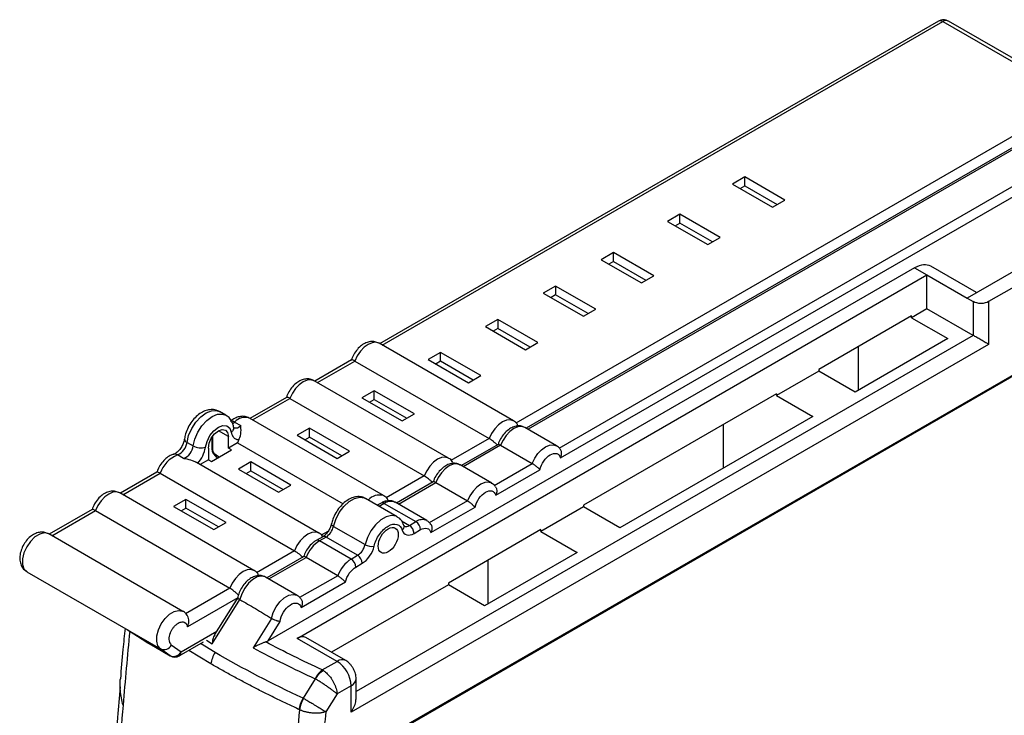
# Model space of a CAD drawing. Header units: millimetres. Extents: x 8 to 341, y 8 to 262.
# Tile 14 of 15: x 249 to 294, y 198 to 230. Entities that reach past the tile are written whole.
import ezdxf

# ---------------------------------------------------------------- set-up
doc = ezdxf.new("R2010")
doc.units = ezdxf.units.MM
doc.header["$LTSCALE"] = 1.25

msp = doc.modelspace()

# ---------------------------------------------------------------- linework, layer by layer
for p, q in [((291.198, 229.856), (265.599, 215.078)), ((265.716, 215.011), (291.398, 229.837)), ((304.553, 229.817), (272.31, 211.204)), ((304.703, 229.802), (272.398, 211.153)), ((291.398, 229.837), (297.055, 226.571)), ((297.089, 226.72), (291.648, 229.861)), ((299.93, 227.659), (271.834, 211.44)), ((273.814, 210.297), (301.489, 226.274)), ((273.888, 209.85), (301.334, 225.694)), ((313.025, 224.218), (262.695, 195.163)), ((313.03, 224.281), (262.857, 195.317)), ((302.759, 223.087), (292.505, 217.168)), ((304.102, 223.128), (293.495, 217.005)), ((282.323, 222.72), (281.757, 222.393)), ((281.757, 222.393), (283.596, 221.332)), ((284.162, 221.659), (282.323, 222.72)), ((282.323, 222.312), (282.323, 222.72)), ((282.111, 222.189), (282.323, 222.312)), ((282.323, 222.312), (283.808, 221.455)), ((283.596, 221.332), (284.162, 221.659)), ((279.353, 221.006), (278.788, 220.679)), ((281.192, 219.944), (279.353, 221.006)), ((279.353, 220.597), (279.353, 221.006)), ((278.788, 220.679), (280.626, 219.618)), ((279.141, 220.475), (279.353, 220.597)), ((280.838, 219.74), (279.353, 220.597)), ((280.626, 219.618), (281.192, 219.944)), ((276.313, 219.25), (275.747, 218.924)), ((278.151, 218.189), (276.313, 219.25)), ((276.313, 218.842), (276.313, 219.25)), ((275.747, 218.924), (277.586, 217.862)), ((276.313, 218.842), (276.101, 218.72)), ((276.313, 218.842), (277.798, 217.985)), ((290.101, 218.556), (260.49, 201.462)), ((290.101, 218.556), (290.667, 218.23)), ((292.945, 217.422), (290.851, 218.63)), ((261.817, 201.575), (290.667, 218.23)), ((277.586, 217.862), (278.151, 218.189)), ((290.667, 216.678), (290.667, 218.23)), ((290.667, 218.23), (292.505, 217.168)), ((273.661, 217.72), (273.095, 217.393)), ((273.095, 217.393), (274.934, 216.332)), ((275.5, 216.658), (273.661, 217.72)), ((273.661, 217.72), (273.661, 217.311)), ((273.661, 217.311), (273.449, 217.189)), ((275.146, 216.454), (273.661, 217.311)), ((292.505, 217.168), (292.788, 217.005)), ((292.788, 217.005), (292.788, 215.454)), ((293.495, 217.005), (293.495, 215.045)), ((274.934, 216.332), (275.5, 216.658)), ((290.667, 216.678), (289.96, 216.27)), ((292.788, 215.454), (290.667, 216.678)), ((271.009, 216.189), (270.444, 215.862)), ((272.848, 215.127), (271.009, 216.189)), ((271.009, 216.189), (271.009, 215.78)), ((289.96, 216.352), (285.717, 213.902)), ((289.96, 216.27), (289.96, 216.352)), ((289.96, 216.27), (291.622, 215.311)), ((270.444, 215.862), (272.282, 214.801)), ((271.009, 215.78), (270.797, 215.658)), ((272.494, 214.923), (271.009, 215.78)), ((292.788, 215.454), (264.526, 199.138)), ((291.622, 215.311), (287.379, 212.862)), ((293.495, 215.045), (264.292, 198.187)), ((271.722, 211.544), (265.57, 215.095)), ((272.282, 214.801), (272.848, 215.127)), ((287.52, 214.943), (287.52, 212.943)), ((264.309, 214.334), (262.629, 213.364)), ((262.746, 213.296), (264.457, 214.284)), ((264.457, 214.284), (270.609, 210.733)), ((268.393, 214.678), (267.827, 214.352)), ((267.827, 214.352), (269.666, 213.291)), ((268.393, 214.27), (268.181, 214.148)), ((270.232, 213.617), (268.393, 214.678)), ((268.393, 214.27), (268.393, 214.678)), ((269.878, 213.413), (268.393, 214.27)), ((285.717, 213.821), (283.773, 212.698)), ((285.717, 213.902), (285.717, 213.821)), ((287.379, 212.862), (285.717, 213.821)), ((268.752, 209.83), (262.6, 213.381)), ((269.666, 213.291), (270.232, 213.617)), ((265.353, 212.923), (264.787, 212.597)), ((267.191, 211.862), (265.353, 212.923)), ((265.353, 212.515), (265.353, 212.923)), ((261.339, 212.619), (259.659, 211.65)), ((259.776, 211.582), (261.487, 212.57)), ((261.487, 212.57), (267.639, 209.018)), ((264.787, 212.597), (266.625, 211.535)), ((265.14, 212.392), (265.353, 212.515)), ((265.353, 212.515), (266.837, 211.658)), ((283.773, 212.78), (274.934, 207.677)), ((283.773, 212.78), (283.773, 212.698)), ((283.773, 212.698), (285.434, 211.739)), ((258.553, 211.801), (258.27, 211.965)), ((265.782, 208.115), (259.63, 211.666)), ((266.625, 211.535), (267.191, 211.862)), ((285.434, 211.739), (276.596, 206.636)), ((258.67, 210.821), (258.211, 211.086)), ((258.953, 211.488), (259.235, 211.325)), ((262.383, 211.209), (261.817, 210.882)), ((264.221, 210.147), (262.383, 211.209)), ((262.383, 210.8), (262.383, 211.209)), ((273.701, 210.401), (272.252, 211.238)), ((281.333, 211.372), (281.333, 209.371)), ((257.905, 210.775), (257.905, 210.29)), ((257.963, 210.208), (257.963, 210.86)), ((258.67, 210.29), (258.67, 210.821)), ((261.817, 210.882), (263.656, 209.821)), ((262.171, 210.678), (262.383, 210.8)), ((263.868, 209.943), (262.383, 210.8)), ((270.609, 210.733), (268.864, 209.725)), ((256.774, 210.556), (257.057, 210.392)), ((257.751, 210.29), (257.751, 209.76)), ((257.893, 209.678), (258.812, 210.209)), ((259.083, 210.529), (258.67, 210.29)), ((258.812, 210.209), (258.67, 210.29)), ((259.083, 210.529), (263.92, 207.736)), ((271.027, 210.463), (269.341, 209.49)), ((271.14, 210.427), (269.428, 209.439)), ((271.14, 210.427), (272.589, 209.59)), ((256.62, 209.815), (256.338, 209.979)), ((257.751, 209.76), (257.372, 209.541)), ((257.751, 209.76), (257.893, 209.678)), ((258.246, 209.882), (258.105, 209.964)), ((258.146, 209.872), (258.187, 209.848)), ((263.656, 209.821), (264.221, 210.147)), ((262.812, 206.401), (257.215, 209.632)), ((259.696, 209.658), (259.13, 209.331)), ((259.13, 209.331), (260.968, 208.27)), ((261.534, 208.596), (259.696, 209.658)), ((259.696, 209.249), (259.696, 209.658)), ((270.732, 208.687), (269.282, 209.523)), ((270.844, 208.582), (272.589, 209.59)), ((270.918, 208.135), (272.939, 209.302)), ((255.399, 209.19), (253.72, 208.221)), ((253.837, 208.153), (255.548, 209.141)), ((255.548, 209.141), (261.7, 205.589)), ((259.484, 209.127), (259.696, 209.249)), ((259.696, 209.249), (261.181, 208.392)), ((267.639, 209.018), (265.894, 208.011)), ((260.968, 208.27), (261.534, 208.596)), ((268.057, 208.749), (266.371, 207.775)), ((266.459, 207.724), (268.17, 208.712)), ((268.17, 208.712), (269.619, 207.875)), ((259.842, 204.686), (253.69, 208.238)), ((256.726, 207.943), (256.16, 207.616)), ((258.564, 206.882), (256.726, 207.943)), ((256.726, 207.535), (256.726, 207.943)), ((266.402, 207.148), (264.952, 207.985)), ((252.429, 207.476), (250.467, 206.343)), ((256.16, 207.616), (257.999, 206.555)), ((256.514, 207.412), (256.726, 207.535)), ((258.211, 206.678), (256.726, 207.535)), ((265.662, 207.774), (265.489, 207.675)), ((265.812, 207.759), (265.577, 207.624)), ((265.812, 207.759), (267.262, 206.923)), ((267.762, 206.972), (266.312, 207.809)), ((269.619, 207.875), (267.874, 206.868)), ((267.948, 206.421), (269.969, 207.588)), ((274.934, 207.596), (272.989, 206.473)), ((274.934, 207.677), (274.934, 207.596)), ((276.596, 206.636), (274.934, 207.596)), ((250.584, 206.275), (252.578, 207.426)), ((252.578, 207.426), (258.73, 203.875)), ((257.999, 206.555), (258.564, 206.882)), ((263.48, 206.705), (264.93, 205.868)), ((266.592, 206.964), (266.963, 206.75)), ((266.704, 206.757), (266.708, 206.746)), ((266.963, 206.75), (267.262, 206.923)), ((256.589, 202.808), (250.438, 206.36)), ((262.991, 206.232), (262.692, 206.06)), ((263.141, 206.218), (262.842, 206.045)), ((263.231, 206.473), (262.924, 206.296)), ((264.591, 205.381), (263.141, 206.218)), ((267.175, 206.383), (267.474, 206.555)), ((272.989, 206.555), (268.747, 204.106)), ((272.989, 206.473), (272.989, 206.555)), ((272.989, 206.473), (274.651, 205.514)), ((264.292, 205.208), (262.842, 206.045)), ((261.7, 205.589), (259.955, 204.582)), ((262.118, 205.32), (260.431, 204.346)), ((260.519, 204.295), (262.23, 205.283)), ((263.68, 204.446), (262.23, 205.283)), ((264.292, 205.208), (264.591, 205.381)), ((274.651, 205.514), (270.408, 203.065)), ((264.504, 204.841), (264.803, 205.013)), ((270.55, 205.146), (270.55, 203.146)), ((249.438, 204.628), (254.079, 201.949)), ((261.822, 203.543), (260.372, 204.38)), ((263.68, 204.446), (261.934, 203.439)), ((258.73, 203.875), (256.702, 202.704)), ((262.009, 202.992), (264.03, 204.159)), ((268.747, 204.024), (263.395, 200.934)), ((268.747, 204.106), (268.747, 204.024)), ((270.408, 203.065), (268.747, 204.024)), ((259.095, 203.433), (256.791, 202.102)), ((259.101, 203.442), (258.039, 201.745)), ((257.927, 201.33), (259.193, 203.352)), ((260.642, 202.483), (259.802, 201.14)), ((260.49, 201.462), (261.043, 202.346)), ((254.036, 201.975), (254.986, 201.366)), ((254.053, 201.965), (255.562, 201.094)), ((254.053, 201.965), (254.991, 201.363)), ((256.499, 200.954), (258.135, 201.898)), ((258.104, 201.827), (258.059, 201.855)), ((264.048, 200.557), (262.217, 201.615)), ((254.991, 201.363), (254.986, 201.366)), ((254.991, 201.363), (256.005, 200.778)), ((254.991, 201.363), (255.002, 201.356)), ((255.002, 201.356), (256.016, 200.771)), ((256.056, 201.27), (256.499, 200.954)), ((256.416, 200.771), (257.536, 201.417)), ((258.057, 200.922), (257.386, 201.331)), ((257.668, 201.494), (257.927, 201.33)), ((263.648, 200.518), (261.817, 201.575)), ((256.005, 200.778), (255.562, 201.094)), ((256.005, 200.778), (256.016, 200.771)), ((257.87, 200.404), (256.854, 201.024)), ((262.971, 200.127), (263.648, 200.518)), ((262.647, 199.721), (262.09, 198.835)), ((264.292, 199.403), (263.645, 199.029)), ((264.292, 198.187), (264.292, 199.403)), ((264.526, 198.852), (264.526, 199.73)), ((263.645, 199.029), (263.132, 198.214)), ((253.843, 198.509), (253.844, 198.505)), ((261.927, 198.304), (261.924, 198.306))]:
    msp.add_line(p, q)
at = {"flags": 128}
for points in [[(265.57, 215.095), (265.423, 215.141), (265.253, 215.124), (265.07, 215.046), (264.887, 214.912), (264.716, 214.732), (264.57, 214.518), (264.457, 214.284)], [(262.6, 213.381), (262.453, 213.426), (262.283, 213.409), (262.1, 213.331), (261.917, 213.198), (261.746, 213.018), (261.6, 212.804), (261.487, 212.57)], [(256.774, 210.556), (256.85, 210.87), (256.988, 211.185), (257.176, 211.477), (257.401, 211.723), (257.645, 211.903), (257.889, 212.004), (258.114, 212.018), (258.27, 211.965)], [(257.057, 210.392), (257.133, 210.707), (257.271, 211.022), (257.459, 211.314), (257.684, 211.559), (257.928, 211.74), (258.172, 211.841), (258.397, 211.855), (258.549, 211.803)], [(271.717, 211.547), (271.575, 211.589), (271.405, 211.572), (271.222, 211.494), (271.039, 211.361), (270.868, 211.181), (270.722, 210.967), (270.609, 210.733)], [(257.619, 210.334), (257.69, 210.602), (257.824, 210.864), (258.005, 211.089), (258.211, 211.25), (258.416, 211.327), (258.597, 211.31), (258.731, 211.203), (258.803, 211.017)], [(257.751, 210.29), (257.786, 210.514), (257.886, 210.743), (258.035, 210.944), (258.211, 211.086), (258.387, 211.148), (258.536, 211.119), (258.635, 211.004), (258.67, 210.821)], [(258.859, 211.422), (258.881, 211.434), (258.953, 211.488)], [(272.252, 211.238), (272.105, 211.283), (271.935, 211.266), (271.752, 211.188), (271.569, 211.055), (271.398, 210.875), (271.252, 210.661), (271.14, 210.427)], [(272.589, 209.59), (272.701, 209.824), (272.848, 210.038), (273.018, 210.218), (273.201, 210.352), (273.384, 210.429), (273.555, 210.446), (273.701, 210.401), (273.702, 210.401)], [(268.747, 209.832), (268.605, 209.875), (268.435, 209.858), (268.252, 209.78), (268.069, 209.647), (267.898, 209.467), (267.752, 209.252), (267.639, 209.018)], [(269.282, 209.523), (269.136, 209.569), (268.965, 209.552), (268.782, 209.474), (268.599, 209.34), (268.428, 209.16), (268.282, 208.946), (268.17, 208.712)], [(270.73, 208.687), (270.585, 208.732), (270.415, 208.715), (270.232, 208.637), (270.049, 208.504), (269.878, 208.324), (269.732, 208.109), (269.619, 207.875)], [(253.69, 208.238), (253.544, 208.283), (253.373, 208.266), (253.19, 208.188), (253.007, 208.055), (252.837, 207.875), (252.69, 207.66), (252.578, 207.426)], [(263.48, 206.705), (263.585, 207.028), (263.75, 207.342), (263.961, 207.62), (264.202, 207.84), (264.453, 207.985), (264.693, 208.043), (264.905, 208.008), (264.952, 207.985)], [(266.406, 207.146), (266.354, 207.172), (266.143, 207.206), (265.902, 207.148), (265.651, 207.003), (265.411, 206.783), (265.2, 206.505), (265.035, 206.192), (264.93, 205.868)], [(263.48, 206.705), (263.443, 206.73), (263.415, 206.755), (263.397, 206.781), (263.39, 206.805), (263.391, 206.818)], [(266.708, 206.746), (266.707, 206.746), (266.714, 206.705), (266.71, 206.661), (266.694, 206.617), (266.668, 206.575), (266.633, 206.536)], [(250.438, 206.36), (250.414, 206.372), (250.233, 206.406), (250.025, 206.354), (249.808, 206.221), (249.603, 206.02), (249.43, 205.769), (249.305, 205.492), (249.239, 205.216), (249.239, 204.965), (249.305, 204.764), (249.43, 204.632), (249.438, 204.628)], [(262.807, 206.403), (262.666, 206.446), (262.495, 206.429), (262.312, 206.351), (262.129, 206.218), (261.958, 206.038), (261.812, 205.823), (261.7, 205.589)], [(259.837, 204.689), (259.696, 204.731), (259.525, 204.714), (259.342, 204.637), (259.159, 204.503), (258.989, 204.323), (258.842, 204.109), (258.73, 203.875)], [(260.372, 204.38), (260.357, 204.388), (260.189, 204.427), (259.994, 204.388), (259.788, 204.276), (259.59, 204.099), (259.416, 203.873), (259.28, 203.617), (259.194, 203.352)], [(260.637, 202.486), (260.718, 202.754), (260.852, 203.016), (261.026, 203.248), (261.226, 203.431), (261.435, 203.548), (261.633, 203.59), (261.805, 203.552), (261.822, 203.543)], [(255.562, 201.094), (255.445, 201.234), (255.388, 201.439), (255.394, 201.69), (255.465, 201.964), (255.593, 202.237), (255.766, 202.482), (255.97, 202.678), (256.184, 202.806), (256.39, 202.855), (256.568, 202.82), (256.588, 202.809)]]:
    msp.add_lwpolyline(points, dxfattribs=at)
for centre, radius, start, end in [((291.281, 229.673), 0.201, 54.3824, 114.3071), ((291.543, 229.644), 0.241, 64.2384, 127.0721), ((258.836, 211.353), 0.179, 49.3413, 114.7981), ((259.423, 211.076), 0.626, 70.6964, 138.7534), ((258.998, 211.529), 0.313, 254.0028, 319.3007), ((256.838, 210.726), 0.182, 183.2865, 249.4488), ((260.647, 209.921), 1.677, 152.9261, 158.7616), ((259.145, 211.053), 0.369, 260.5897, 271.3202), ((256.054, 210.648), 0.726, 292.9878, 352.7414), ((256.337, 210.484), 0.726, 292.9878, 352.7414), ((257.409, 211.038), 0.735, 241.4438, 286.594), ((256.173, 210.569), 1.464, 318.397, 350.7687), ((258.005, 210.3), 0.101, 185.6948, 245.6253), ((256.853, 208.701), 1.378, 111.9948, 161.4064), ((256.216, 209.787), 0.227, 57.6026, 104.4387), ((258.2, 209.951), 0.0959, 172.7442, 235.9436), ((265.592, 207.453), 0.69, 74.4645, 138.2555), ((265.724, 207.637), 0.151, 54.3824, 114.3071), ((266.105, 207.348), 0.505, 65.8432, 125.4672), ((262.716, 206.875), 0.783, 302.9276, 347.442), ((266.817, 206.95), 0.248, 244.6566, 306.0831), ((266.714, 206.362), 0.461, 2.6055, 57.3945), ((267.556, 206.509), 0.507, 66.5266, 125.4097), ((267.013, 206.534), 0.461, 2.6055, 57.3945), ((263.054, 206.095), 0.151, 54.3824, 114.3071), ((263.67, 204.753), 1.535, 122.638, 159.7729), ((262.755, 205.93), 0.144, 52.746, 115.9627), ((264.165, 206.038), 0.783, 302.9276, 347.442), ((265.247, 206.436), 0.651, 240.8238, 278.6832), ((264.343, 204.992), 0.461, 2.6055, 57.3945), ((265.12, 203.916), 1.535, 122.638, 159.7729), ((264.043, 204.82), 0.461, 2.6055, 57.3945), ((528.025, 175.235), 275.168, 174.43893, 175.14814), ((256.405, 201.575), 0.464, 150.4421, 221.1699), ((255.716, 201.445), 0.383, 246.4207, 332.8577), ((256.158, 201.129), 0.383, 246.4207, 332.8577), ((256.216, 201.117), 0.4, 240.0027, 299.9973), ((256.309, 200.93), 0.192, 304.0564, 7.2558), ((259.096, 200.254), 1.235, 147.2696, 173.0285), ((263.881, 200.212), 0.384, 64.0382, 127.2539), ((262.895, 199.34), 1.398, 2.6055, 57.3945), ((263.708, 199.045), 1.257, 123.1928, 147.5186), ((264.126, 199.77), 0.402, 294.3757, 354.2936), ((521.185, 175.809), 268.303, 175.1474, 176.16081), ((263.38, 198.07), 1.472, 149.3442, 170.8537), ((536.487, 170.726), 275.941, 174.26412, 175.14737)]:
    msp.add_arc(centre, radius, start, end)
for points, knots in [([(291.645, 229.859), (291.603, 229.879), (291.508, 229.926), (291.344, 229.924), (291.245, 229.877), (291.199, 229.855)], [0, 0, 0, 0, 0.295909, 0.676118, 1, 1, 1, 1]), ([(290.851, 218.63), (290.742, 218.67), (290.523, 218.749), (290.242, 218.621), (290.101, 218.556)], [0, 0, 0, 0, 0.499949, 1, 1, 1, 1]), ([(293.495, 217.005), (293.403, 216.952), (293.273, 216.92), (293.011, 216.92), (292.881, 216.952), (292.788, 217.005)], [0, 0, 0, 0, 0.5, 0.5, 1, 1, 1, 1]), ([(265.559, 215.096), (265.5, 215.124), (265.377, 215.182), (265.169, 215.18), (264.962, 215.123), (264.76, 215.004), (264.568, 214.824), (264.411, 214.592), (264.321, 214.417), (264.301, 214.326), (264.301, 214.324)], [0, 0, 0, 0, 0.121011, 0.250349, 0.381132, 0.522656, 0.676883, 0.835782, 0.996668, 1, 1, 1, 1]), ([(293.495, 215.045), (293.477, 215.056), (293.443, 215.076), (293.389, 215.107), (293.325, 215.144), (293.245, 215.19), (293.143, 215.248), (293.044, 215.306), (292.948, 215.362), (292.861, 215.412), (292.812, 215.44), (292.788, 215.454)], [0, 0, 0, 0, 0.113267, 0.205336, 0.27621, 0.426276, 0.554434, 0.680793, 0.795523, 0.900936, 1, 1, 1, 1]), ([(264.457, 214.284), (264.431, 214.298), (264.377, 214.327), (264.327, 214.34), (264.315, 214.333), (264.31, 214.33)], [0, 0, 0, 0, 0.371768, 0.742908, 1, 1, 1, 1]), ([(262.589, 213.382), (262.53, 213.41), (262.408, 213.467), (262.199, 213.466), (261.992, 213.408), (261.79, 213.289), (261.598, 213.11), (261.441, 212.878), (261.351, 212.702), (261.331, 212.611), (261.331, 212.609)], [0, 0, 0, 0, 0.121011, 0.250349, 0.381132, 0.522656, 0.676883, 0.835782, 0.996668, 1, 1, 1, 1]), ([(261.487, 212.57), (261.461, 212.584), (261.407, 212.612), (261.357, 212.625), (261.345, 212.619), (261.341, 212.616)], [0, 0, 0, 0, 0.371768, 0.742908, 1, 1, 1, 1]), ([(258.259, 211.962), (258.208, 211.989), (258.09, 212.053), (257.876, 212.067), (257.646, 212.024), (257.415, 211.916), (257.19, 211.744), (256.985, 211.514), (256.817, 211.242), (256.705, 210.969), (256.671, 210.792), (256.657, 210.715)], [0, 0, 0, 0, 0.079193, 0.183774, 0.289052, 0.40162, 0.523137, 0.648822, 0.774635, 0.901423, 1, 1, 1, 1]), ([(258.917, 211.229), (258.906, 211.284), (258.88, 211.418), (258.782, 211.602), (258.661, 211.744), (258.568, 211.785), (258.543, 211.796)], [0, 0, 0, 0, 0.236407, 0.567061, 0.884072, 1, 1, 1, 1]), ([(259.619, 211.669), (259.558, 211.696), (259.434, 211.753), (259.224, 211.751), (259.017, 211.691), (258.864, 211.601), (258.781, 211.532), (258.76, 211.514)], [0, 0, 0, 0, 0.215307, 0.439942, 0.667597, 0.914209, 1, 1, 1, 1]), ([(271.92, 211.348), (271.911, 211.365), (271.87, 211.442), (271.793, 211.515), (271.719, 211.542), (271.711, 211.545)], [0, 0, 0, 0, 0.193087, 0.9059867, 1, 1, 1, 1]), ([(258.803, 211.017), (258.834, 211.048), (258.897, 211.109), (258.927, 211.195), (258.912, 211.236), (258.909, 211.245)], [0, 0, 0, 0, 0.442383, 0.884766, 1, 1, 1, 1]), ([(258.921, 211.219), (258.921, 211.218), (258.921, 211.215), (258.916, 211.239), (258.914, 211.249)], [0, 0, 0, 0, 0.58317, 1, 1, 1, 1]), ([(259.153, 210.684), (259.212, 210.799), (259.238, 210.922), (259.253, 211.139), (259.243, 211.236), (259.235, 211.325)], [0, 0, 0, 0, 0.5, 0.5, 1, 1, 1, 1]), ([(272.244, 211.23), (272.212, 211.25), (272.124, 211.307), (271.946, 211.319), (271.742, 211.279), (271.538, 211.174), (271.341, 211.007), (271.171, 210.785), (271.064, 210.591), (271.032, 210.478), (271.024, 210.453)], [0, 0, 0, 0, 0.073834, 0.20695, 0.339354, 0.482119, 0.636804, 0.795262, 0.954135, 1, 1, 1, 1]), ([(256.655, 210.715), (256.652, 210.693), (256.645, 210.643), (256.61, 210.522), (256.561, 210.427), (256.53, 210.365)], [0, 0, 0, 0, 0.206618, 0.493475, 1, 1, 1, 1]), ([(258.803, 211.017), (258.807, 210.995), (258.816, 210.953), (258.833, 210.904), (258.849, 210.868), (258.862, 210.846), (258.882, 210.815), (258.913, 210.776), (258.962, 210.734), (259.013, 210.708), (259.055, 210.695), (259.077, 210.691), (259.084, 210.689)], [0, 0, 0, 0, 0.128276, 0.23231, 0.312091, 0.367612, 0.398868, 0.549227, 0.699613, 0.848726, 0.945949, 1, 1, 1, 1]), ([(270.986, 210.44), (270.96, 210.463), (270.907, 210.51), (270.812, 210.59), (270.716, 210.665), (270.648, 210.71), (270.615, 210.73), (270.609, 210.733)], [0, 0, 0, 0, 0.247121, 0.495792, 0.727019, 0.955858, 1, 1, 1, 1]), ([(256.53, 210.365), (256.491, 210.306), (256.438, 210.224), (256.351, 210.132), (256.283, 210.072), (256.216, 210.029), (256.173, 210.01), (256.163, 210.008), (256.162, 210.008)], [0, 0, 0, 0, 0.307999, 0.425727, 0.607717, 0.78285, 0.956303, 1, 1, 1, 1]), ([(257.905, 210.29), (257.908, 210.252), (257.916, 210.174), (257.971, 210.05), (258.051, 209.939), (258.115, 209.894), (258.146, 209.872)], [0, 0, 0, 0, 0.249998, 0.499998, 0.749998, 1, 1, 1, 1]), ([(271.027, 210.462), (271.031, 210.464), (271.039, 210.467), (271.063, 210.463), (271.097, 210.45), (271.125, 210.434), (271.14, 210.427)], [0, 0, 0, 0, 0.228034, 0.486678, 0.743011, 1, 1, 1, 1]), ([(273.876, 210.228), (273.849, 210.27), (273.804, 210.341), (273.728, 210.376), (273.697, 210.391)], [0, 0, 0, 0, 0.587011, 1, 1, 1, 1]), ([(273.888, 209.85), (273.904, 209.892), (273.935, 209.975), (273.935, 210.089), (273.915, 210.169), (273.898, 210.21), (273.883, 210.228), (273.881, 210.231)], [0, 0, 0, 0, 0.33205, 0.6537698, 0.8105955, 0.9648254, 1, 1, 1, 1]), ([(256.159, 210.007), (256.108, 209.989), (255.982, 209.946), (255.795, 209.816), (255.611, 209.62), (255.468, 209.399), (255.418, 209.244), (255.396, 209.178)], [0, 0, 0, 0, 0.147366, 0.363578, 0.592152, 0.824698, 1, 1, 1, 1]), ([(257.214, 209.629), (257.202, 209.637), (257.154, 209.667), (256.98, 209.731), (256.788, 209.783), (256.651, 209.81), (256.622, 209.815), (256.62, 209.815)], [0, 0, 0, 0, 0.089664, 0.373037, 0.864017, 0.994013, 1, 1, 1, 1]), ([(268.95, 209.634), (268.941, 209.65), (268.9, 209.728), (268.823, 209.8), (268.749, 209.827), (268.741, 209.831)], [0, 0, 0, 0, 0.193087, 0.905987, 1, 1, 1, 1]), ([(272.939, 209.302), (272.969, 209.436), (273.033, 209.578), (273.203, 209.822), (273.308, 209.923), (273.519, 210.045), (273.625, 210.066), (273.794, 210.018), (273.858, 209.949), (273.888, 209.85)], [0, 0, 0, 0, 0.25, 0.25, 0.5, 0.5, 0.75, 0.75, 1, 1, 1, 1]), ([(269.274, 209.515), (269.243, 209.535), (269.154, 209.593), (268.976, 209.605), (268.772, 209.565), (268.568, 209.46), (268.371, 209.293), (268.201, 209.071), (268.094, 208.877), (268.062, 208.764), (268.055, 208.739)], [0, 0, 0, 0, 0.073861, 0.207026, 0.339478, 0.482296, 0.637038, 0.795555, 0.954486, 1, 1, 1, 1]), ([(272.589, 209.59), (272.601, 209.582), (272.625, 209.568), (272.665, 209.541), (272.705, 209.511), (272.744, 209.48), (272.783, 209.447), (272.82, 209.414), (272.855, 209.383), (272.886, 209.353), (272.915, 209.325), (272.931, 209.31), (272.939, 209.302)], [0, 0, 0, 0, 0.09638, 0.192363, 0.288712, 0.386039, 0.484757, 0.585063, 0.686957, 0.790276, 0.89474, 1, 1, 1, 1]), ([(255.548, 209.141), (255.521, 209.155), (255.467, 209.183), (255.417, 209.196), (255.406, 209.19), (255.401, 209.187)], [0, 0, 0, 0, 0.371768, 0.742908, 1, 1, 1, 1]), ([(268.017, 208.725), (267.99, 208.749), (267.937, 208.796), (267.843, 208.876), (267.746, 208.95), (267.678, 208.996), (267.645, 209.015), (267.639, 209.018)], [0, 0, 0, 0, 0.247121, 0.495792, 0.727019, 0.955858, 1, 1, 1, 1]), ([(268.17, 208.712), (268.156, 208.72), (268.128, 208.735), (268.095, 208.748), (268.07, 208.753), (268.061, 208.749), (268.057, 208.748)], [0, 0, 0, 0, 0.245389, 0.497688, 0.759945, 1, 1, 1, 1]), ([(270.907, 208.513), (270.88, 208.555), (270.833, 208.627), (270.756, 208.663), (270.724, 208.678)], [0, 0, 0, 0, 0.579558, 1, 1, 1, 1]), ([(270.912, 208.517), (270.921, 208.502), (270.939, 208.471), (270.962, 208.395), (270.969, 208.276), (270.936, 208.185), (270.918, 208.135)], [0, 0, 0, 0, 0.1397706, 0.2874412, 0.6116544, 1, 1, 1, 1]), ([(253.679, 208.239), (253.62, 208.266), (253.498, 208.324), (253.29, 208.323), (253.082, 208.265), (252.88, 208.146), (252.689, 207.966), (252.531, 207.735), (252.442, 207.559), (252.422, 207.468), (252.421, 207.466)], [0, 0, 0, 0, 0.121011, 0.250349, 0.381132, 0.522656, 0.676883, 0.835782, 0.996668, 1, 1, 1, 1]), ([(264.946, 207.976), (264.921, 207.994), (264.837, 208.053), (264.655, 208.078), (264.431, 208.055), (264.201, 207.962), (263.974, 207.805), (263.761, 207.587), (263.582, 207.324), (263.456, 207.06), (263.41, 206.89), (263.391, 206.818)], [0, 0, 0, 0, 0.044911, 0.156948, 0.268063, 0.385946, 0.512463, 0.642944, 0.773257, 0.903765, 1, 1, 1, 1]), ([(265.98, 207.919), (265.971, 207.936), (265.93, 208.013), (265.853, 208.086), (265.78, 208.113), (265.771, 208.116)], [0, 0, 0, 0, 0.193087, 0.905987, 1, 1, 1, 1]), ([(269.969, 207.588), (270, 207.722), (270.063, 207.864), (270.233, 208.107), (270.338, 208.209), (270.549, 208.331), (270.655, 208.351), (270.824, 208.303), (270.888, 208.235), (270.918, 208.135)], [0, 0, 0, 0, 0.25, 0.25, 0.5, 0.5, 0.75, 0.75, 1, 1, 1, 1]), ([(252.578, 207.426), (252.551, 207.44), (252.497, 207.469), (252.447, 207.482), (252.436, 207.475), (252.431, 207.472)], [0, 0, 0, 0, 0.371768, 0.742908, 1, 1, 1, 1]), ([(266.304, 207.801), (266.271, 207.822), (266.18, 207.879), (266, 207.889), (265.818, 207.855), (265.709, 207.798), (265.662, 207.774)], [0, 0, 0, 0, 0.174954, 0.475973, 0.776264, 1, 1, 1, 1]), ([(269.619, 207.875), (269.631, 207.868), (269.656, 207.854), (269.695, 207.827), (269.735, 207.797), (269.775, 207.765), (269.813, 207.733), (269.85, 207.7), (269.885, 207.668), (269.917, 207.638), (269.945, 207.611), (269.961, 207.595), (269.969, 207.588)], [0, 0, 0, 0, 0.09638, 0.192363, 0.288712, 0.386039, 0.484757, 0.585063, 0.686957, 0.790276, 0.89474, 1, 1, 1, 1]), ([(266.708, 206.746), (266.69, 206.794), (266.646, 206.911), (266.546, 207.055), (266.443, 207.112), (266.403, 207.135)], [0, 0, 0, 0, 0.300881, 0.728134, 1, 1, 1, 1]), ([(263.391, 206.818), (263.383, 206.789), (263.362, 206.705), (263.294, 206.556), (263.185, 206.395), (263.074, 206.285), (263.014, 206.247), (262.991, 206.232)], [0, 0, 0, 0, 0.128554, 0.365107, 0.612447, 0.858167, 1, 1, 1, 1]), ([(265.345, 205.793), (265.386, 205.975), (265.473, 206.168), (265.703, 206.498), (265.846, 206.636), (266.132, 206.801), (266.275, 206.829), (266.505, 206.764), (266.592, 206.671), (266.633, 206.536)], [0, 0, 0, 0, 0.25, 0.25, 0.5, 0.5, 0.75, 0.75, 1, 1, 1, 1]), ([(266.449, 206.331), (266.449, 206.47), (266.399, 206.579), (266.229, 206.677), (266.109, 206.666), (265.869, 206.527), (265.749, 206.4), (265.579, 206.106), (265.529, 205.939), (265.529, 205.661), (265.579, 205.552), (265.749, 205.453), (265.869, 205.465), (266.109, 205.604), (266.229, 205.73), (266.399, 206.025), (266.449, 206.192), (266.449, 206.331)], [0, 0, 0, 0, 0.125, 0.125, 0.25, 0.25, 0.375, 0.375, 0.5, 0.5, 0.625, 0.625, 0.75, 0.75, 0.875, 0.875, 1, 1, 1, 1]), ([(266.715, 206.724), (266.716, 206.723), (266.719, 206.72), (266.712, 206.735), (266.708, 206.746)], [0, 0, 0, 0, 0.345016, 1, 1, 1, 1]), ([(267.474, 206.555), (267.58, 206.616), (267.685, 206.637), (267.854, 206.589), (267.918, 206.52), (267.948, 206.421)], [0, 0, 0, 0, 0.5, 0.5, 1, 1, 1, 1]), ([(267.937, 206.799), (267.909, 206.842), (267.861, 206.915), (267.783, 206.951), (267.751, 206.965)], [0, 0, 0, 0, 0.597389, 1, 1, 1, 1]), ([(267.942, 206.802), (267.951, 206.787), (267.969, 206.757), (267.992, 206.681), (267.999, 206.562), (267.966, 206.471), (267.948, 206.421)], [0, 0, 0, 0, 0.1399018, 0.2875498, 0.6117136, 1, 1, 1, 1]), ([(250.428, 206.358), (250.373, 206.385), (250.256, 206.444), (250.051, 206.447), (249.844, 206.393), (249.641, 206.278), (249.449, 206.103), (249.285, 205.874), (249.165, 205.611), (249.107, 205.343), (249.115, 205.094), (249.187, 204.88), (249.298, 204.719), (249.399, 204.66), (249.439, 204.636)], [0, 0, 0, 0, 0.0682, 0.14633, 0.224852, 0.309564, 0.402058, 0.497732, 0.594523, 0.694292, 0.785414, 0.868764, 0.94795, 1, 1, 1, 1]), ([(263.01, 206.205), (263.001, 206.221), (262.96, 206.299), (262.884, 206.371), (262.81, 206.399), (262.801, 206.402)], [0, 0, 0, 0, 0.193087, 0.905987, 1, 1, 1, 1]), ([(266.633, 206.536), (266.667, 206.422), (266.74, 206.344), (266.934, 206.289), (267.054, 206.313), (267.175, 206.383)], [0, 0, 0, 0, 0.5, 0.5, 1, 1, 1, 1]), ([(262.692, 206.06), (262.651, 206.034), (262.538, 205.962), (262.372, 205.795), (262.21, 205.564), (262.144, 205.394), (262.112, 205.311)], [0, 0, 0, 0, 0.160891, 0.445509, 0.729877, 1, 1, 1, 1]), ([(264.803, 205.013), (264.924, 205.083), (265.044, 205.199), (265.238, 205.477), (265.311, 205.639), (265.345, 205.793)], [0, 0, 0, 0, 0.5, 0.5, 1, 1, 1, 1]), ([(261.7, 205.589), (261.762, 205.553), (261.836, 205.5), (261.973, 205.388), (262.035, 205.333), (262.088, 205.287)], [0, 0, 0, 0, 0.5, 0.5, 1, 1, 1, 1]), ([(262.23, 205.283), (262.217, 205.29), (262.192, 205.304), (262.16, 205.317), (262.136, 205.322), (262.12, 205.324), (262.119, 205.319), (262.119, 205.318)], [0, 0, 0, 0, 0.225322, 0.455407, 0.692623, 0.93913, 1, 1, 1, 1]), ([(264.03, 204.159), (264.06, 204.293), (264.123, 204.435), (264.293, 204.679), (264.398, 204.78), (264.504, 204.841)], [0, 0, 0, 0, 0.5, 0.5, 1, 1, 1, 1]), ([(260.365, 204.372), (260.333, 204.392), (260.245, 204.449), (260.067, 204.461), (259.863, 204.422), (259.659, 204.317), (259.463, 204.15), (259.29, 203.928), (259.161, 203.677), (259.104, 203.482), (259.089, 203.378), (259.086, 203.357)], [0, 0, 0, 0, 0.064287, 0.180708, 0.296473, 0.421284, 0.556527, 0.695088, 0.83401, 0.967082, 1, 1, 1, 1]), ([(260.04, 204.49), (260.032, 204.507), (259.991, 204.584), (259.914, 204.657), (259.84, 204.684), (259.831, 204.687)], [0, 0, 0, 0, 0.193087, 0.905987, 1, 1, 1, 1]), ([(263.68, 204.446), (263.692, 204.439), (263.716, 204.425), (263.755, 204.398), (263.795, 204.368), (263.835, 204.336), (263.874, 204.304), (263.911, 204.271), (263.945, 204.239), (263.977, 204.21), (264.006, 204.182), (264.022, 204.166), (264.03, 204.159)], [0, 0, 0, 0, 0.09638, 0.192363, 0.288712, 0.386039, 0.484757, 0.585063, 0.686957, 0.790276, 0.89474, 1, 1, 1, 1]), ([(259.135, 203.558), (259.125, 203.566), (259.091, 203.596), (259.016, 203.662), (258.919, 203.743), (258.82, 203.819), (258.76, 203.856), (258.73, 203.875)], [0, 0, 0, 0, 0.099557, 0.349419, 0.57236, 0.785999, 1, 1, 1, 1]), ([(259.193, 203.352), (259.18, 203.36), (259.154, 203.376), (259.117, 203.403), (259.094, 203.427), (259.102, 203.436), (259.104, 203.44)], [0, 0, 0, 0, 0.203285, 0.403967, 0.791501, 1, 1, 1, 1]), ([(261.997, 203.37), (261.97, 203.411), (261.924, 203.483), (261.848, 203.519), (261.816, 203.534)], [0, 0, 0, 0, 0.579591, 1, 1, 1, 1]), ([(259.194, 203.352), (259.313, 203.284), (259.552, 203.149), (259.911, 202.936), (260.273, 202.715), (260.515, 202.562), (260.637, 202.486)], [0, 0, 0, 0, 0.245182, 0.493548, 0.745141, 1, 1, 1, 1]), ([(261.043, 202.346), (261.058, 202.483), (261.112, 202.636), (261.275, 202.909), (261.383, 203.027), (261.607, 203.177), (261.721, 203.208), (261.907, 203.168), (261.976, 203.098), (262.009, 202.992)], [0, 0, 0, 0, 0.25, 0.25, 0.5, 0.5, 0.75, 0.75, 1, 1, 1, 1]), ([(262.001, 203.374), (262.003, 203.371), (262.017, 203.354), (262.034, 203.313), (262.055, 203.235), (262.056, 203.121), (262.025, 203.037), (262.009, 202.992)], [0, 0, 0, 0, 0.0260336, 0.1823731, 0.3462682, 0.6453271, 1, 1, 1, 1]), ([(256.788, 202.612), (256.78, 202.627), (256.74, 202.704), (256.665, 202.776), (256.592, 202.804), (256.584, 202.807)], [0, 0, 0, 0, 0.183991, 0.910941, 1, 1, 1, 1]), ([(256.791, 202.102), (256.791, 202.103), (256.796, 202.112), (256.823, 202.169), (256.857, 202.275), (256.863, 202.418), (256.841, 202.535), (256.806, 202.59), (256.791, 202.613)], [0, 0, 0, 0, 0.007353, 0.051801, 0.348716, 0.605246, 0.834136, 1, 1, 1, 1]), ([(256.002, 201.804), (256.01, 201.826), (256.028, 201.869), (256.06, 201.932), (256.097, 201.994), (256.137, 202.052), (256.181, 202.107), (256.227, 202.157), (256.276, 202.201), (256.324, 202.239), (256.388, 202.28), (256.466, 202.316), (256.539, 202.328), (256.617, 202.326), (256.658, 202.304), (256.689, 202.288)], [0, 0, 0, 0, 0.062546, 0.125091, 0.187637, 0.250182, 0.312728, 0.375273, 0.437819, 0.500364, 0.558459, 0.674782, 0.791093, 0.844351, 1, 1, 1, 1]), ([(256.689, 202.288), (256.697, 202.282), (256.714, 202.268), (256.736, 202.243), (256.759, 202.208), (256.779, 202.163), (256.787, 202.123), (256.791, 202.102)], [0, 0, 0, 0, 0.166631, 0.33329, 0.500008, 0.750058, 1, 1, 1, 1]), ([(261.043, 202.346), (261.032, 202.347), (261.01, 202.349), (260.972, 202.356), (260.936, 202.364), (260.903, 202.373), (260.875, 202.381), (260.82, 202.399), (260.736, 202.434), (260.673, 202.467), (260.642, 202.483)], [0, 0, 0, 0, 0.111605, 0.214498, 0.306324, 0.385355, 0.450492, 0.501158, 0.759457, 1, 1, 1, 1]), ([(253.934, 202.032), (253.903, 201.711), (253.827, 200.938), (253.76, 200.169), (253.721, 199.72)], [0, 0, 0, 0, 0.41515, 1, 1, 1, 1]), ([(258.049, 201.738), (258.029, 201.709), (257.955, 201.604), (257.939, 201.445), (257.927, 201.33)], [0, 0, 0, 0, 0.282373, 1, 1, 1, 1]), ([(262.217, 201.615), (262.159, 201.636), (262.042, 201.678), (261.892, 201.609), (261.817, 201.575)], [0, 0, 0, 0, 0.499949, 1, 1, 1, 1]), ([(260.381, 201.411), (260.363, 201.404), (260.326, 201.39), (260.266, 201.367), (260.199, 201.34), (260.106, 201.3), (259.968, 201.237), (259.864, 201.176), (259.802, 201.14)], [0, 0, 0, 0, 0.094587, 0.198253, 0.311287, 0.433797, 0.665249, 1, 1, 1, 1]), ([(261.924, 198.306), (261.748, 198.388), (261.395, 198.553), (260.873, 198.806), (260.357, 199.062), (259.846, 199.322), (259.343, 199.587), (258.845, 199.855), (258.353, 200.127), (258.031, 200.312), (257.87, 200.404)], [0, 0, 0, 0, 0.124986, 0.249976, 0.374969, 0.499966, 0.624967, 0.749973, 0.874984, 1, 1, 1, 1]), ([(264.526, 199.73), (264.52, 199.803), (264.51, 199.915), (264.45, 200.078), (264.389, 200.202), (264.312, 200.317), (264.201, 200.45), (264.109, 200.515), (264.048, 200.557)], [0, 0, 0, 0, 0.239451, 0.368353, 0.499992, 0.631631, 0.760537, 1, 1, 1, 1]), ([(262.971, 200.127), (262.913, 200.084), (262.852, 200.026), (262.738, 199.887), (262.685, 199.807), (262.641, 199.724)], [0, 0, 0, 0, 0.5, 0.5, 1, 1, 1, 1]), ([(263.019, 200.098), (263.042, 200.082), (263.089, 200.049), (263.16, 199.989), (263.233, 199.919), (263.306, 199.837), (263.378, 199.743), (263.445, 199.639), (263.507, 199.526), (263.561, 199.405), (263.604, 199.28), (263.635, 199.151), (263.641, 199.071), (263.645, 199.029)], [0, 0, 0, 0, 0.070921, 0.145836, 0.224748, 0.307657, 0.394565, 0.485471, 0.580377, 0.679283, 0.782189, 0.889095, 1, 1, 1, 1]), ([(253.843, 198.509), (253.817, 198.621), (253.764, 198.845), (253.719, 199.186), (253.702, 199.48), (253.717, 199.656), (253.722, 199.72)], [0, 0, 0, 0, 0.282052, 0.56621, 0.841842, 1, 1, 1, 1]), ([(263.645, 199.029), (263.63, 199.042), (263.602, 199.066), (263.553, 199.105), (263.503, 199.144), (263.452, 199.183), (263.403, 199.219), (263.357, 199.253), (263.314, 199.284), (263.277, 199.31), (263.246, 199.333), (263.22, 199.351), (263.157, 199.395), (263.052, 199.466), (262.906, 199.561), (262.769, 199.648), (262.687, 199.697), (262.647, 199.721)], [0, 0, 0, 0, 0.068667, 0.134209, 0.195909, 0.253157, 0.305462, 0.352449, 0.393844, 0.429462, 0.459188, 0.482956, 0.500736, 0.632833, 0.761391, 0.8843, 1, 1, 1, 1]), ([(253.717, 199.346), (253.676, 198.88), (253.531, 197.204), (253.398, 195.405), (253.309, 194.074), (253.3, 193.942)], [0, 0, 0, 0, 0.2574, 0.9261554, 1, 1, 1, 1]), ([(261.924, 198.306), (261.931, 198.388), (261.95, 198.478), (262.007, 198.661), (262.045, 198.752), (262.09, 198.835)], [0, 0, 0, 0, 0.5, 0.5, 1, 1, 1, 1]), ([(262.114, 198.821), (262.137, 198.807), (262.185, 198.78), (262.264, 198.734), (262.352, 198.683), (262.448, 198.626), (262.551, 198.565), (262.659, 198.501), (262.767, 198.435), (262.873, 198.372), (262.971, 198.312), (263.06, 198.257), (263.108, 198.228), (263.132, 198.214)], [0, 0, 0, 0, 0.066883, 0.139713, 0.218521, 0.30317, 0.393307, 0.488338, 0.587409, 0.689432, 0.793127, 0.897112, 1, 1, 1, 1]), ([(264.292, 198.187), (264.338, 198.264), (264.43, 198.418), (264.513, 198.652), (264.516, 198.792), (264.517, 198.853)], [0, 0, 0, 0, 0.361144, 0.72108, 1, 1, 1, 1]), ([(263.132, 198.214), (263.109, 198.206), (263.063, 198.19), (262.988, 198.171), (262.909, 198.157), (262.828, 198.147), (262.746, 198.142), (262.664, 198.141), (262.583, 198.143), (262.503, 198.149), (262.425, 198.159), (262.35, 198.171), (262.278, 198.185), (262.21, 198.201), (262.145, 198.22), (262.085, 198.239), (262.028, 198.26), (261.976, 198.282), (261.943, 198.297), (261.927, 198.304)], [0, 0, 0, 0, 0.072374, 0.143054, 0.212039, 0.27933, 0.344927, 0.408829, 0.471037, 0.531551, 0.590372, 0.647499, 0.702933, 0.756674, 0.808723, 0.859079, 0.907744, 0.954717, 1, 1, 1, 1]), ([(263.132, 198.214), (263.084, 197.73), (262.988, 196.763), (262.901, 195.799), (262.857, 195.317)], [0, 0, 0, 0, 0.500013, 1, 1, 1, 1])]:
    msp.add_open_spline(points, degree=3, knots=knots)
for points in [[(258.105, 209.964), (258.027, 210.009), (257.963, 210.118), (257.963, 210.208)], [(259.193, 203.352), (259.193, 203.352), (259.193, 203.352), (259.194, 203.352)], [(260.637, 202.486), (260.639, 202.485), (260.641, 202.484), (260.642, 202.483)], [(260.381, 201.411), (260.421, 201.426), (260.457, 201.442), (260.49, 201.462)], [(262.971, 200.127), (262.082, 200.537), (261.217, 200.965), (260.381, 201.411)], [(262.09, 198.835), (260.681, 199.488), (259.334, 200.185), (258.057, 200.922)], [(259.802, 201.14), (260.716, 200.647), (261.663, 200.175), (262.641, 199.724)], [(262.971, 200.127), (262.987, 200.118), (263.003, 200.108), (263.019, 200.098)], [(262.641, 199.724), (262.643, 199.723), (262.645, 199.722), (262.647, 199.721)], [(262.114, 198.821), (262.106, 198.826), (262.098, 198.83), (262.09, 198.835)]]:
    msp.add_open_spline(points, degree=3)

doc.saveas('drawing.dxf')
